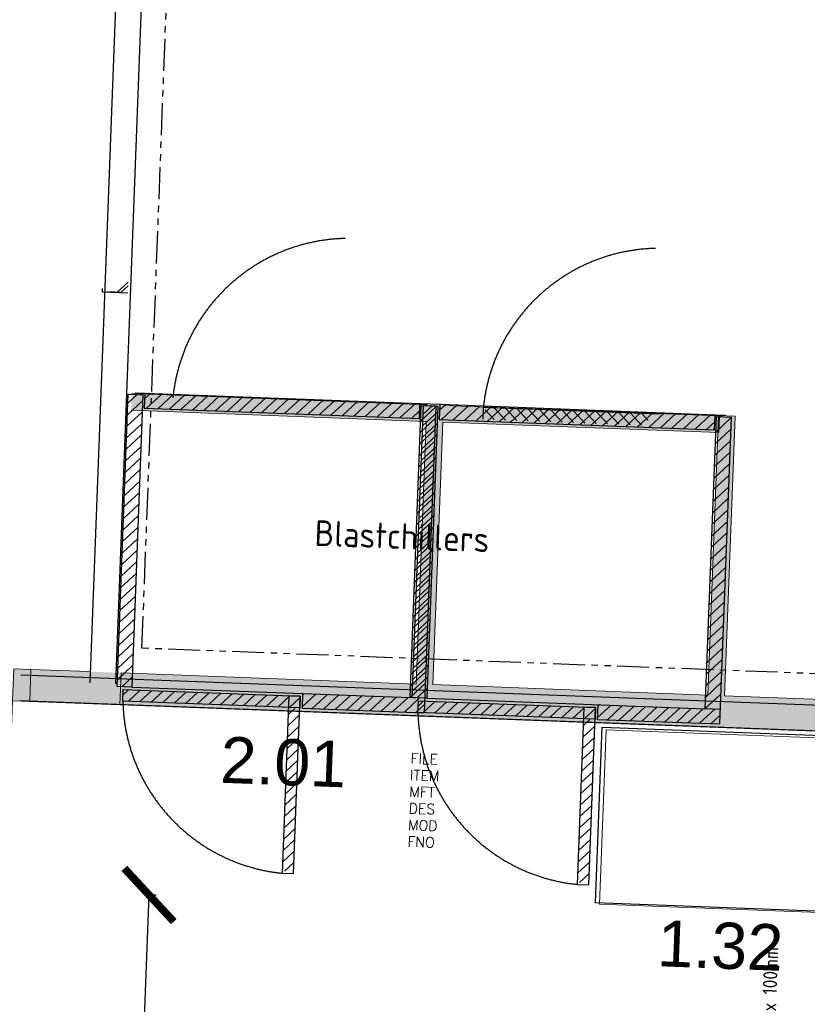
# Model space of a CAD drawing. Header units: millimetres. Extents: x 119024465 to 119292677, y 483022511 to 483148062.
# Tile 57 of 162: x 119078852 to 119081919, y 483067392 to 483071227. Entities that reach past the tile are written whole.
import ezdxf

# ---------------------------------------------------------------- set-up
doc = ezdxf.new("R2010")
doc.units = ezdxf.units.MM
doc.header["$LTSCALE"] = 100
for name, pattern in [('B0301', [1, 0.5, -0.25, 0, -0.25]), ('DASHED', [75, 50, -25]), ('PHANTOM', [2.5, 1.25, -0.25, 0.25, -0.25, 0.25, -0.25])]:
    doc.linetypes.add(name, pattern=pattern)
doc.layers.get('0').update_dxf_attribs({"linetype": 'CONTINUOUS'})
doc.layers.get('Defpoints').update_dxf_attribs({"linetype": 'CONTINUOUS'})
doc.layers.add('(22) Binnenwanden', color=1, linetype='CONTINUOUS', lineweight=0)
for name, color, linetype in [('12', 4, 'CONTINUOUS'), ('13', 12, 'DASHED'), ('200', 2, 'CONTINUOUS'), ('200-2D', 1, 'CONTINUOUS'), ('200-3D', 1, 'CONTINUOUS'), ('204', 1, 'CONTINUOUS'), ('204 tekst fdstp', 255, 'CONTINUOUS'), ('206', 1, 'DASHED'), ('650', 7, 'CONTINUOUS'), ('7', 3, 'CONTINUOUS'), ('AL$7A---_STRAMIEN', 1, 'B0301'), ('AL22----', 2, 'CONTINUOUS'), ('AL22----_ARC', 8, 'CONTINUOUS'), ('AL31----', 5, 'CONTINUOUS'), ('AL32----', 6, 'CONTINUOUS'), ('New_0', 7, 'CONTINUOUS'), ('New_22 Binnenwanden', 7, 'CONTINUOUS'), ('New_22 Binnenwanden Deuren', 7, 'CONTINUOUS'), ('New_22 Binnenwanden Doorsnede-arcering', 7, 'CONTINUOUS'), ('New_82 Losse inrichting.LOSSE INRICHTING', 7, 'CONTINUOUS')]:
    doc.layers.add(name, color=color, linetype=linetype)
doc.layers.get('AL$7A---_STRAMIEN').off()
doc.styles.add('BURO-012', font='iso.shx', dxfattribs={"height": 1.2})
doc.styles.add('GENERATED_STYLE_1', font='arial.ttf')
doc.styles.add('ROMANS', font='ROMANS.SHX')
doc.styles.get("Standard").update_dxf_attribs({"font": 'ISOCP.SHX'})
doc.dimstyles.new('GB-HOME', dxfattribs={"dimscale": 20, "dimtxt": 2.5, "dimasz": 2.5, "dimexe": 1, "dimexo": 1, "dimgap": 1, "dimtad": 1, "dimdec": 0, "dimzin": 0, "dimdsep": 46, "dimtxsty": 'Standard', "dimcen": 0.09, "dimadec": 0, "dimazin": 0, "dimtfac": 1, "dimtdec": 0, "dimtofl": 0, "dimtmove": 0, "dimatfit": 3, "dimfxl": 1, "dimtolj": 1, "dimtzin": 0, "dimarcsym": 0})
doc.dimstyles.new('PS 1-100', dxfattribs={"dimtxt": 350, "dimasz": 200, "dimexe": 1, "dimexo": 1, "dimgap": 100, "dimtad": 1, "dimdec": 0, "dimzin": 12, "dimdsep": 46, "dimtxsty": 'Standard', "dimblk": 'ARCHTICK', "dimcen": 0.09, "dimclrt": 2, "dimadec": 0, "dimazin": 0, "dimtfac": 1, "dimtdec": 0, "dimtofl": 0, "dimtmove": 0, "dimatfit": 3, "dimfxl": 1, "dimtolj": 1, "dimtzin": 0, "dimarcsym": 0})

# ---------------------------------------------------------------- blocks, each defined once
blk = doc.blocks.new('*D262')
at = {"color": 0, "linetype": 'ByBlock', "transparency": 16777216}
for p, q in [((15321.5, 8380.9), (15321.5, 8461.1)), ((15371.5, 8441.1), (15574.5, 8441.1)), ((15624.5, 8380.9), (15624.5, 8461.1))]:
    blk.add_line(p, q, dxfattribs=at)
for points in [[(15371.5, 8449.5), (15371.5, 8432.8), (15321.5, 8441.1)], [(15574.5, 8449.5), (15574.5, 8432.8), (15624.5, 8441.1)]]:
    blk.add_solid(points, dxfattribs=at)
at = {"layer": 'Defpoints', "color": 0, "linetype": 'ByBlock', "transparency": 16777216}
for p in [(15624.5, 8441.1), (15321.5, 8360.9), (15624.5, 8360.9)]:
    blk.add_point(p, dxfattribs=at)
at = {"color": 0, "linetype": 'ByBlock', "transparency": 16777216, "insert": (15473, 8486.1), "char_height": 50, "attachment_point": 5}
blk.add_mtext('\\A1;310', dxfattribs=at)
blk = doc.blocks.new('*D263')
at = {"color": 0, "linetype": 'ByBlock', "transparency": 16777216}
for p, q in [((15644.5, 8360.9), (15770.9, 8360.9)), ((15750.9, 8310.9), (15750.9, 7445.9)), ((15644.5, 7395.9), (15770.9, 7395.9))]:
    blk.add_line(p, q, dxfattribs=at)
for points in [[(15742.6, 8310.9), (15759.2, 8310.9), (15750.9, 8360.9)], [(15742.6, 7445.9), (15759.2, 7445.9), (15750.9, 7395.9)]]:
    blk.add_solid(points, dxfattribs=at)
at = {"layer": 'Defpoints', "color": 0, "linetype": 'ByBlock', "transparency": 16777216}
for p in [(15624.5, 8360.9), (15624.5, 7395.9), (15750.9, 7395.9)]:
    blk.add_point(p, dxfattribs=at)
at = {"color": 0, "linetype": 'ByBlock', "transparency": 16777216, "insert": (15705.9, 7878.4), "char_height": 50, "attachment_point": 5, "rotation": 90}
blk.add_mtext('\\A1;970', dxfattribs=at)
blk = doc.blocks.new('*D261')
at = {"color": 0, "linetype": 'ByBlock', "transparency": 16777216}
for p, q in [((15364, 8007.4), (15364, 8085.4)), ((15532, 8065.4), (15414, 8065.4)), ((15582, 8007.4), (15582, 8085.4))]:
    blk.add_line(p, q, dxfattribs=at)
for points in [[(15414, 8073.7), (15414, 8057), (15364, 8065.4)], [(15532, 8073.7), (15532, 8057), (15582, 8065.4)]]:
    blk.add_solid(points, dxfattribs=at)
at = {"layer": 'Defpoints', "color": 0, "linetype": 'ByBlock', "transparency": 16777216}
for p in [(15364, 8065.4), (15364, 7987.4), (15582, 7987.4)]:
    blk.add_point(p, dxfattribs=at)
at = {"color": 0, "linetype": 'ByBlock', "transparency": 16777216, "insert": (15473, 8110.4), "char_height": 50, "attachment_point": 5}
blk.add_mtext('\\A1;230', dxfattribs=at)
blk = doc.blocks.new('*D260')
at = {"color": 0, "linetype": 'ByBlock', "transparency": 16777216}
for p, q in [((15232.4, 7987.4), (15130, 7987.4)), ((15150, 7937.4), (15150, 7819.4)), ((15232.4, 7769.4), (15130, 7769.4))]:
    blk.add_line(p, q, dxfattribs=at)
for points in [[(15141.7, 7937.4), (15158.3, 7937.4), (15150, 7987.4)], [(15141.7, 7819.4), (15158.3, 7819.4), (15150, 7769.4)]]:
    blk.add_solid(points, dxfattribs=at)
at = {"layer": 'Defpoints', "color": 0, "linetype": 'ByBlock', "transparency": 16777216}
for p in [(15252.4, 7987.4), (15150, 7769.4), (15252.4, 7769.4)]:
    blk.add_point(p, dxfattribs=at)
at = {"color": 0, "linetype": 'ByBlock', "transparency": 16777216, "insert": (15105, 7878.4), "char_height": 50, "attachment_point": 5, "rotation": 90}
blk.add_mtext('\\A1;230', dxfattribs=at)
blk = doc.blocks.new('_ArchTick')
at = {"color": 0, "linetype": 'ByBlock', "const_width": 0.15}
blk.add_lwpolyline([(-0.5, -0.5), (0.5, 0.5)], dxfattribs=at)
blk = doc.blocks.new('*D333')
at = {"layer": '200-2D', "color": 0, "lineweight": -2, "transparency": 16777216}
for p, q in [((119079285.4, 483065968.7), (119079355.6, 483067817.4)), ((119079382.7, 483067816.4), (119079354.6, 483067817.4)), ((119079312.6, 483065967.7), (119079284.4, 483065968.8))]:
    blk.add_line(p, q, dxfattribs=at)
at = {"layer": 'Defpoints', "color": 0, "transparency": 16777216}
for p in [(119079355.6, 483067817.4), (119079383.7, 483067816.3), (119079313.6, 483065967.7)]:
    blk.add_point(p, dxfattribs=at)
at = {"layer": '200-2D', "color": 0, "lineweight": -2, "transparency": 16777216, "xscale": 200, "yscale": 200, "zscale": 200}
for p, rotation in [((119079355.6, 483067817.4), 87.82789999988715), ((119079285.4, 483065968.7), 267.8278999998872)]:
    blk.add_blockref('_ArchTick', p, dxfattribs=dict(at, rotation=rotation))
at = {"layer": '200-2D', "color": 2, "transparency": 16777216, "insert": (119079045.7, 483066903.5), "char_height": 350, "attachment_point": 5, "rotation": 87.8279}
blk.add_mtext('\\A1;1850', dxfattribs=at)
blk = doc.blocks.new('*X373')
at = {"color": 0}
for p, q in [((11107.1, 5404.6), (11157.5, 5455)), ((11107.1, 5449.5), (11112.6, 5455)), ((11145.4, 5398), (11202.4, 5455)), ((11190.3, 5398), (11247.3, 5455)), ((11235.2, 5398), (11292.2, 5455)), ((11280.1, 5398), (11337.1, 5455)), ((11325, 5398), (11382, 5455)), ((11369.9, 5398), (11426.9, 5455)), ((11414.8, 5398), (11471.8, 5455)), ((11459.7, 5398), (11516.7, 5455)), ((11504.6, 5398), (11561.6, 5455)), ((11549.5, 5398), (11582.1, 5430.6))]:
    blk.add_line(p, q, dxfattribs=at)
blk = doc.blocks.new('*X372')
at = {"color": 0}
for p, q in [((10407.4, 5423.3), (10427.9, 5443.8)), ((10427.8, 5398.8), (10472.8, 5443.8)), ((10472.7, 5398.8), (10517.7, 5443.8)), ((10517.6, 5398.8), (10562.6, 5443.8)), ((10562.5, 5398.8), (10607.5, 5443.8)), ((10607.4, 5398.8), (10652.4, 5443.8)), ((10652.3, 5398.8), (10697.3, 5443.8)), ((10697.2, 5398.8), (10742.2, 5443.8)), ((10742.1, 5398.8), (10787.1, 5443.8)), ((10787, 5398.8), (10832, 5443.8)), ((10831.9, 5398.8), (10876.9, 5443.8)), ((10876.8, 5398.8), (10921.8, 5443.8)), ((10921.7, 5398.8), (10966.7, 5443.8)), ((10966.6, 5398.8), (11011.6, 5443.8)), ((11011.5, 5398.8), (11056.5, 5443.8)), ((11056.4, 5398.8), (11097.4, 5439.8))]:
    blk.add_line(p, q, dxfattribs=at)
blk = doc.blocks.new('*X368')
at = {"color": 0}
for p, q in [((717.3, -34), (742.5, -8.8)), ((717.3, -78.2), (762.3, -33.2)), ((717.3, -122.4), (762.3, -77.4)), ((717.3, -166.6), (762.3, -121.6)), ((717.3, -210.7), (762.3, -165.7)), ((717.3, -254.9), (762.3, -209.9)), ((717.3, -299.1), (762.3, -254.1)), ((717.3, -343.3), (762.3, -298.3)), ((717.3, -387.5), (762.3, -342.5)), ((717.3, -431.7), (762.3, -386.7)), ((717.3, -475.9), (762.3, -430.9)), ((717.3, -520.1), (762.3, -475.1)), ((717.3, -564.3), (762.3, -519.3)), ((717.3, -608.5), (762.3, -563.5)), ((726.2, -643.8), (762.3, -607.7))]:
    blk.add_line(p, q, dxfattribs=at)
blk = doc.blocks.new('*X369')
at = {"color": 0}
for p, q in [((11525.1, 7439.1), (11582.1, 7496.1)), ((11525.1, 7394.2), (11582.1, 7451.2)), ((11525.1, 7349.3), (11582.1, 7406.3)), ((11525.1, 7304.4), (11582.1, 7361.4)), ((11525.1, 7259.5), (11582.1, 7316.5)), ((11525.1, 7214.6), (11582.1, 7271.6)), ((11525.1, 7169.7), (11582.1, 7226.7)), ((11525.1, 7124.8), (11582.1, 7181.8)), ((11525.1, 7079.9), (11582.1, 7136.9)), ((11525.1, 7035), (11582.1, 7092)), ((11525.1, 6990.1), (11582.1, 7047.1)), ((11525.1, 6945.2), (11582.1, 7002.2)), ((11525.1, 6900.3), (11582.1, 6957.3)), ((11525.1, 6855.4), (11582.1, 6912.4)), ((11525.1, 6810.5), (11582.1, 6867.5)), ((11525.1, 6765.6), (11582.1, 6822.6)), ((11525.1, 6720.7), (11582.1, 6777.7)), ((11525.1, 6675.8), (11582.1, 6732.8)), ((11525.1, 6630.9), (11582.1, 6687.9)), ((11525.1, 6586), (11582.1, 6643)), ((11525.1, 6541.1), (11582.1, 6598.1)), ((11525.1, 6496.1), (11582.1, 6553.1)), ((11525.1, 6451.2), (11582.1, 6508.2)), ((11525.1, 6406.3), (11582.1, 6463.3)), ((11525.1, 6361.4), (11582.1, 6418.4))]:
    blk.add_line(p, q, dxfattribs=at)
blk = doc.blocks.new('*X370')
at = {"color": 0}
for p, q in [((10383.1, 7464.5), (10418, 7499.4)), ((10383.1, 7419.6), (10440.1, 7476.6)), ((10383.1, 7374.7), (10440.1, 7431.7)), ((10383.1, 7329.8), (10440.1, 7386.8)), ((10383.1, 7284.9), (10440.1, 7341.9)), ((10383.1, 7240), (10440.1, 7297)), ((10383.1, 7195.1), (10440.1, 7252.1)), ((10383.1, 7150.2), (10440.1, 7207.2)), ((10383.1, 7105.3), (10440.1, 7162.3)), ((10383.1, 7060.4), (10440.1, 7117.4)), ((10383.1, 7015.5), (10440.1, 7072.5)), ((10383.1, 6970.6), (10440.1, 7027.6)), ((10383.1, 6925.7), (10440.1, 6982.7)), ((10383.1, 6880.8), (10440.1, 6937.8)), ((10383.1, 6835.9), (10440.1, 6892.9)), ((10383.1, 6791), (10440.1, 6848)), ((10383.1, 6746.1), (10440.1, 6803.1)), ((10383.1, 6701.2), (10440.1, 6758.2)), ((10383.1, 6656.3), (10440.1, 6713.3)), ((10383.1, 6611.4), (10440.1, 6668.4)), ((10383.1, 6566.5), (10440.1, 6623.5)), ((10383.1, 6521.6), (10440.1, 6578.6)), ((10383.1, 6476.7), (10440.1, 6533.7)), ((10383.1, 6431.8), (10440.1, 6488.8)), ((10383.1, 6386.9), (10440.1, 6443.9)), ((10401.5, 6360.4), (10440.1, 6399))]:
    blk.add_line(p, q, dxfattribs=at)
blk = doc.blocks.new('*X371')
at = {"color": 0}
for p, q in [((10447.2, 7483.7), (10469.9, 7506.4)), ((10455.9, 7447.5), (10514.8, 7506.4)), ((10500.8, 7447.5), (10559.7, 7506.4)), ((10545.7, 7447.5), (10604.6, 7506.4)), ((10590.6, 7447.5), (10649.5, 7506.4)), ((10635.5, 7447.5), (10694.4, 7506.4)), ((10680.4, 7447.5), (10739.3, 7506.4)), ((10725.3, 7447.5), (10784.2, 7506.4)), ((10770.2, 7447.5), (10829.1, 7506.4)), ((10815.1, 7447.5), (10874, 7506.4)), ((10860, 7447.5), (10918.9, 7506.4)), ((10904.9, 7447.5), (10963.8, 7506.4)), ((10949.8, 7447.5), (11008.7, 7506.4)), ((10994.7, 7447.5), (11053.6, 7506.4)), ((11039.6, 7447.5), (11098.5, 7506.4)), ((11084.5, 7447.5), (11143.4, 7506.4)), ((11129.4, 7447.5), (11188.3, 7506.4)), ((11174.3, 7447.5), (11233.2, 7506.4)), ((11219.2, 7447.5), (11278.1, 7506.4)), ((11264.2, 7447.5), (11323, 7506.4)), ((11309.1, 7447.5), (11367.9, 7506.4)), ((11354, 7447.5), (11412.8, 7506.4)), ((11398.9, 7447.5), (11457.7, 7506.4)), ((11443.8, 7447.5), (11502.6, 7506.4)), ((11488.7, 7447.5), (11519.5, 7478.4)), ((11540.5, 7499.4), (11547.5, 7506.4))]:
    blk.add_line(p, q, dxfattribs=at)
blk = doc.blocks.new('FR40060P')
at = {"layer": '200'}
for p, q in [((-2.6, 1195.5), (54.4, 1195.5)), ((-2.6, 56.5), (-2.6, 1195.5)), ((24.3, 1202.5), (63.7, 1202.5)), ((54.4, 1195.5), (54.4, 56.5)), ((61.5, 1200.7), (61.5, 1143.7)), ((63.7, 1202.5), (1135.3, 1202.5)), ((1133.9, 1143.7), (1133.9, 1200.7)), ((1135.3, 1202.5), (1173.3, 1202.5)), ((1139.4, 1195.5), (1196.4, 1195.5)), ((1139.4, 56.5), (1139.4, 1195.5)), ((1196.4, 1195.5), (1196.4, -0.5)), ((61.5, 1143.7), (1133.9, 1143.7)), ((54.4, 56.5), (-2.6, 56.5)), ((21.7, 0.4), (21.7, 45.4)), ((21.7, 45.4), (711.7, 45.4)), ((54.4, 56.5), (1139.4, 56.5)), ((711.7, 0.4), (711.7, 45.4)), ((711.7, 45.4), (711.7, 0.4)), ((721.4, -0.5), (721.4, 56.5)), ((1196.4, 56.5), (1139.4, 56.5)), ((711.7, 0.4), (21.7, 0.4)), ((721.4, -0.5), (1196.4, -0.5))]:
    blk.add_line(p, q, dxfattribs=at)
at = {"layer": '206'}
for p, q in [((711.7, 45.4), (666.7, 45.4)), ((666.7, 45.4), (666.7, -645.8)), ((711.7, -645.8), (711.7, 45.4)), ((666.7, -645.8), (711.7, -645.8))]:
    blk.add_line(p, q, dxfattribs=at)
blk.add_arc((709.8, 42.2), 689.3, 183.4804, 266.4194, dxfattribs=at)
at = {"layer": '204'}
for name, p in [('*X370', (-10385.7, -6303.9)), ('*X371', (-10385.7, -6303.9)), ('*X369', (-10385.7, -6303.9)), ('*X372', (-10385.7, -5398.5)), ('*X373', (-10385.7, -5398.5))]:
    blk.add_blockref(name, p, dxfattribs=at)
at = {"layer": '206'}
blk.add_blockref('*X368', (-50.4, 6), dxfattribs=at)
at = {"layer": '650', "style": 'ROMANS'}
for tag, p, flags in [('FILE', (0, -200), 3), ('ITEM', (0, -264.8), 4), ('MFT', (0, -329.5), 1), ('DES', (0, -394.3), 1), ('MOD', (0, -459), 1), ('FNO', (0, -523.8), 1)]:
    blk.add_attdef(tag, p, '', height=40, dxfattribs=dict(at, flags=flags))
blk = doc.blocks.new('D1 24[23]_1')
at = {"layer": 'New_22 Binnenwanden Doorsnede-arcering', "linetype": 'Continuous', "lineweight": 0, "true_color": 0x000000}
for points in [[(-27413.9, 41726), (-27413.9, 41601), (-27346.9, 41601), (-27346.9, 41726)], [(-26379.9, 41601), (-26379.9, 41726), (-26446.9, 41726), (-26446.9, 41601)]]:
    blk.add_hatch(color=18, dxfattribs=at).paths.add_polyline_path(points)
at = {"layer": 'New_22 Binnenwanden Deuren', "color": 1, "linetype": 'Continuous', "lineweight": 0}
for p, q in [((-27413.9, 41726), (-27346.9, 41726)), ((-27413.9, 41601), (-27413.9, 41726)), ((-27346.9, 41726), (-27346.9, 41601)), ((-26446.9, 41601), (-26446.9, 41726)), ((-26446.9, 41726), (-26379.9, 41726)), ((-26379.9, 41726), (-26379.9, 41601)), ((-27346.9, 41601), (-27413.9, 41601)), ((-26379.9, 41601), (-26446.9, 41601)), ((-26446.9, 41601), (-26446.9, 40701))]:
    blk.add_line(p, q, dxfattribs=at)
at = {"layer": 'New_22 Binnenwanden Deuren', "color": 2, "linetype": 'Continuous', "lineweight": 0}
for p, q in [((-27413.9, 41601), (-27413.9, 41726)), ((-27413.9, 41601), (-27413.9, 41726)), ((-26379.9, 41601), (-26379.9, 41726)), ((-26379.9, 41601), (-26379.9, 41726))]:
    blk.add_line(p, q, dxfattribs=at)
at = {"layer": 'New_22 Binnenwanden Deuren', "color": 9, "linetype": 'Continuous', "lineweight": 0}
blk.add_arc((-26446.9, 41601), 900, 180, 270, dxfattribs=at)
blk = doc.blocks.new('D1 24[24]_1')
at = {"layer": 'New_22 Binnenwanden Doorsnede-arcering', "linetype": 'Continuous', "lineweight": 0, "true_color": 0x000000}
for points in [[(-29397.3, 41726), (-29397.3, 41601), (-29330.3, 41601), (-29330.3, 41726)], [(-28363.3, 41601), (-28363.3, 41726), (-28430.3, 41726), (-28430.3, 41601)]]:
    blk.add_hatch(color=18, dxfattribs=at).paths.add_polyline_path(points)
at = {"layer": 'New_22 Binnenwanden Deuren', "color": 1, "linetype": 'Continuous', "lineweight": 0}
for p, q in [((-29397.3, 41726), (-29330.3, 41726)), ((-29397.3, 41601), (-29397.3, 41726)), ((-29330.3, 41726), (-29330.3, 41601)), ((-28430.3, 41601), (-28430.3, 41726)), ((-28430.3, 41726), (-28363.3, 41726)), ((-28363.3, 41726), (-28363.3, 41601)), ((-29330.3, 41601), (-29397.3, 41601)), ((-28363.3, 41601), (-28430.3, 41601)), ((-28430.3, 41601), (-28430.3, 40701))]:
    blk.add_line(p, q, dxfattribs=at)
at = {"layer": 'New_22 Binnenwanden Deuren', "color": 2, "linetype": 'Continuous', "lineweight": 0}
for p, q in [((-29397.3, 41601), (-29397.3, 41726)), ((-29397.3, 41601), (-29397.3, 41726)), ((-28363.3, 41601), (-28363.3, 41726)), ((-28363.3, 41601), (-28363.3, 41726))]:
    blk.add_line(p, q, dxfattribs=at)
at = {"layer": 'New_22 Binnenwanden Deuren', "color": 9, "linetype": 'Continuous', "lineweight": 0}
blk.add_arc((-28430.3, 41601), 900, 180, 270, dxfattribs=at)
blk = doc.blocks.new('Wall_64_1', base_point=(-29390.6, 41663.5))
at = {"layer": 'New_22 Binnenwanden Doorsnede-arcering', "linetype": 'Continuous', "lineweight": 0, "true_color": 0x000000}
for points in [[(-27413.9, 41726), (-28363.3, 41726), (-28363.3, 41601), (-27413.9, 41601)], [(-26379.9, 41726), (-26379.9, 41601), (-26153.1, 41601), (-26153.1, 41726)], [(-26153.1, 41726), (-26028.1, 41601), (-26028.1, 41726)], [(-26153.1, 41601), (-26028.1, 41601), (-26153.1, 41726)]]:
    blk.add_hatch(color=18, dxfattribs=at).paths.add_polyline_path(points)
at = {"layer": 'New_22 Binnenwanden', "color": 2, "linetype": 'Continuous', "lineweight": 0}
for p, q in [((-29397.3, 41601), (-29397.3, 41726)), ((-28363.3, 41601), (-28363.3, 41726)), ((-27413.9, 41601), (-27413.9, 41726)), ((-26379.9, 41601), (-26379.9, 41726))]:
    blk.add_line(p, q, dxfattribs=at)
at = {"layer": 'New_22 Binnenwanden', "color": 2, "linetype": 'Continuous', "lineweight": 0, "flags": 128}
for points in [[(-27413.9, 41726), (-28363.3, 41726)], [(-26153.1, 41726), (-26379.9, 41726)], [(-26028.1, 41601), (-26028.1, 41726)], [(-29453.1, 41601), (-29397.3, 41601)], [(-28363.3, 41601), (-27413.9, 41601)], [(-26379.9, 41601), (-26028.1, 41601)]]:
    blk.add_lwpolyline(points, dxfattribs=at)
at = {"layer": 'New_22 Binnenwanden Deuren', "color": 9, "linetype": 'Continuous', "lineweight": 0}
for name in ['D1 24[24]_1', 'D1 24[23]_1']:
    blk.add_blockref(name, (0, 0), dxfattribs=at)
blk = doc.blocks.new('Wall_74_1', base_point=(-6290.6, 41663.5))
at = {"layer": 'New_22 Binnenwanden Doorsnede-arcering', "linetype": 'Continuous', "lineweight": 0, "true_color": 0x000000}
blk.add_hatch(color=18, dxfattribs=at).paths.add_polyline_path([(-26028.1, 41726), (-26028.1, 41601), (-20269.5, 41601), (-20269.5, 41726)])
at = {"layer": 'New_22 Binnenwanden', "color": 2, "linetype": 'Continuous', "lineweight": 0, "flags": 128}
for points in [[(-24878.9, 41726), (-26028.1, 41726)], [(-26028.1, 41726), (-26028.1, 41601)], [(-23742.1, 41726), (-24813.9, 41726)], [(-20269.5, 41726), (-23677.1, 41726)], [(-26028.1, 41601), (-20269.5, 41601)]]:
    blk.add_lwpolyline(points, dxfattribs=at)
blk = doc.blocks.new('Wall_81_1', base_point=(-24846.4, 41663.5))
at = {"layer": 'New_22 Binnenwanden Doorsnede-arcering', "linetype": 'Continuous', "lineweight": 0, "true_color": 0x000000}
blk.add_hatch(color=18, dxfattribs=at).paths.add_polyline_path([(-24878.9, 41726), (-24813.9, 41726), (-24813.9, 42749.5), (-24878.9, 42749.5)])
at = {"layer": 'New_22 Binnenwanden', "color": 2, "linetype": 'Continuous', "lineweight": 0, "flags": 128}
for points in [[(-24878.9, 42749.5), (-24878.9, 41726)], [(-24813.9, 41726), (-24813.9, 42749.5)]]:
    blk.add_lwpolyline(points, dxfattribs=at)
blk = doc.blocks.new('Wall_82_1', base_point=(-23738, 42782))
at = {"layer": 'New_22 Binnenwanden Doorsnede-arcering', "linetype": 'Continuous', "lineweight": 0, "true_color": 0x000000}
blk.add_hatch(color=18, dxfattribs=at).paths.add_polyline_path([(-23738, 42814.5), (-26028.1, 42814.5), (-26028.1, 42749.5), (-23738, 42749.5)])
at = {"layer": 'New_22 Binnenwanden', "color": 2, "linetype": 'Continuous', "lineweight": 0, "flags": 128}
for points in [[(-24878.9, 42814.5), (-26028.1, 42814.5)], [(-23738, 42814.5), (-24813.9, 42814.5)], [(-23738, 42749.5), (-23738, 42814.5)], [(-26028.1, 42749.5), (-24878.9, 42749.5)], [(-24813.9, 42749.5), (-23738, 42749.5)]]:
    blk.add_lwpolyline(points, dxfattribs=at)
blk = doc.blocks.new('Wall_83_1', base_point=(-23709.6, 41663.5))
at = {"layer": 'New_22 Binnenwanden Doorsnede-arcering', "linetype": 'Continuous', "lineweight": 0, "true_color": 0x000000}
blk.add_hatch(color=18, dxfattribs=at).paths.add_polyline_path([(-23677.1, 41726), (-23677.1, 42816), (-23742.1, 42816), (-23742.1, 41726)])
at = {"layer": 'New_22 Binnenwanden', "color": 2, "linetype": 'Continuous', "lineweight": 0, "flags": 128}
for points in [[(-23677.1, 42816), (-23742.1, 42816)], [(-23742.1, 42816), (-23742.1, 41726)], [(-23677.1, 41726), (-23677.1, 42816)]]:
    blk.add_lwpolyline(points, dxfattribs=at)
blk = doc.blocks.new('Kubus 23[28]_1', base_point=(-24133, 40896))
at = {"layer": 'New_82 Losse inrichting.LOSSE INRICHTING', "color": 2, "linetype": 'Continuous', "lineweight": 0, "flags": 128}
blk.add_lwpolyline([(-20297.7, 41576.1), (-24133, 41576.1), (-24133, 40896), (-20297.7, 40896)], close=True, dxfattribs=at)
blk = doc.blocks.new('vloergootgroot')
for p, q in [((-403.3, 594.6), (-185.3, 594.6)), ((-185.3, 376.6), (-403.3, 376.6))]:
    blk.add_line(p, q)
at = {"linetype": 'Continuous'}
for p, q in [((-403.3, 376.6), (-185.3, 594.6)), ((-185.3, 376.6), (-403.3, 594.6))]:
    blk.add_line(p, q, dxfattribs=at)
for radius in [85, 35, 35]:
    blk.add_circle((-294.3, 485.6), radius)
at = {"layer": '12'}
blk.add_line((-403.3, 15.6), (-403.3, 955.6), dxfattribs=at)
at = {"layer": '13'}
blk.add_line((-445.8, 3.1), (-445.8, 968.1), dxfattribs=at)
at = {"layer": '200'}
for p, q in [((-445.8, 968.1), (-142.8, 968.1)), ((-445.8, 968.1), (-142.8, 968.1)), ((-142.8, 968.1), (-142.8, 3.1)), ((-142.8, 968.1), (-142.8, 3.1)), ((-413.3, 35.6), (-413.3, 935.6)), ((-413.3, 935.6), (-175.3, 935.6)), ((-403.3, 955.6), (-185.3, 955.6)), ((-185.3, 955.6), (-185.3, 15.6)), ((-175.3, 935.6), (-175.3, 35.6)), ((-142.8, 3.1), (-445.8, 3.1)), ((-142.8, 3.1), (-445.8, 3.1)), ((-175.3, 35.6), (-413.3, 35.6)), ((-185.3, 15.6), (-403.3, 15.6))]:
    blk.add_line(p, q, dxfattribs=at)
at = {"layer": '7'}
blk.add_line((-445.8, 3.1), (-445.8, 968.1), dxfattribs=at)
at = {"layer": '200', "linetype": 'Continuous'}
blk.add_text('7.001', height=60, dxfattribs=at).set_placement((-4.2, 593.3))
at = {"layer": '200'}
for s, p in [('Bouwkundige sleuf 970 x 310 x 100mm', (138.7, 335)), ('sparing rond/vierk 230mm', (138.7, 243.3)), ('afvoer %%c 70mm', (138.7, 151.6))]:
    blk.add_text(s, height=55, dxfattribs=at).set_placement(p)
at = {"layer": '200', "linetype": 'Continuous'}
for base, p1, p2, text, picture, middle in [((-142.8, 1048.4), (-445.8, 968.1), (-142.8, 968.1), '310', '*D262', (-294.3, 1093.4)), ((-403.3, 672.6), (-185.3, 594.6), (-403.3, 594.6), '230', '*D261', (-294.3, 717.6))]:
    dim = blk.add_linear_dim(base=base, p1=p1, p2=p2, text=text, dimstyle='GB-HOME', dxfattribs=at)
    dim.commit()
    dim.dimension.update_dxf_attribs({"geometry": picture, "text_midpoint": middle, "insert": (-15767.4, -7392.8)})
for base, p1, p2, text, picture, middle in [((-16.5, 3.1), (-142.8, 968.1), (-142.8, 3.1), '970', '*D263', (-61.5, 485.6)), ((-617.4, 376.6), (-515, 594.6), (-515, 376.6), '230', '*D260', (-662.4, 485.6))]:
    dim = blk.add_linear_dim(base=base, p1=p1, p2=p2, angle=90, text=text, dimstyle='GB-HOME', dxfattribs=at)
    dim.commit()
    dim.dimension.update_dxf_attribs({"geometry": picture, "text_midpoint": middle, "insert": (-15767.4, -7392.8)})

msp = doc.modelspace()

# ---------------------------------------------------------------- linework, layer by layer
at = {"layer": '(22) Binnenwanden', "lineweight": 30}
for p, q in [((119079125.7, 483068644.2), (119079368.7, 483075050.9)), ((119079225.7, 483068640.4), (119079468.7, 483075047.1)), ((119084932.7, 483068443.3), (119078856.1, 483068673.8)), ((119084928.9, 483068343.4), (119078852.3, 483068573.9))]:
    msp.add_line(p, q, dxfattribs=at)
at = {"layer": '200'}
for p, q in [((119080380.4, 483068585.9), (119080423.6, 483069724.1)), ((119080423.6, 483069724.1), (119080480.6, 483069721.9)), ((119080480.6, 483069721.9), (119080437.4, 483068583.7)), ((119080450.7, 483069730), (119080490.1, 483069728.6)), ((119080487.8, 483069726.8), (119080485.7, 483069669.9)), ((119080490.1, 483069728.6), (119081561, 483069687.9)), ((119081521.6, 483068542.6), (119081564.8, 483069680.8)), ((119081557.3, 483069629.2), (119081559.4, 483069686.2)), ((119081561, 483069687.9), (119081598.9, 483069686.5)), ((119081564.8, 483069680.8), (119081621.7, 483069678.6)), ((119081621.7, 483069678.6), (119081576.4, 483068483.5)), ((119080485.7, 483069669.9), (119081557.3, 483069629.2)), ((119080437.4, 483068583.7), (119080380.4, 483068585.9)), ((119080402.6, 483068528.8), (119080404.3, 483068573.8)), ((119080404.3, 483068573.8), (119081093.8, 483068547.7)), ((119080437.4, 483068583.7), (119081521.6, 483068542.6)), ((119081092.1, 483068502.7), (119080402.6, 483068528.8)), ((119081092.1, 483068502.7), (119081093.8, 483068547.7)), ((119081093.8, 483068547.7), (119081092.1, 483068502.7)), ((119081101.7, 483068501.5), (119081103.9, 483068558.5)), ((119081578.6, 483068540.5), (119081521.6, 483068542.6)), ((119081101.7, 483068501.5), (119081576.4, 483068483.5))]:
    msp.add_line(p, q, dxfattribs=at)
at = {"layer": '200-3D'}
msp.add_lwpolyline([(119081119.8, 483068470.6), (119084952.3, 483068325.2), (119084926.4, 483067642.1), (119081093.9, 483067787.4)], close=True, dxfattribs=at)
at = {"layer": '206'}
for p, q in [((119080657.2, 483069715.9), (119080655.5, 483069670.9)), ((119081347.8, 483069689.7), (119080657.2, 483069715.9)), ((119081048.8, 483068549.4), (119081022.6, 483067858.7)), ((119081093.8, 483068547.7), (119081048.8, 483068549.4)), ((119081067.6, 483067857), (119081093.8, 483068547.7)), ((119081022.6, 483067858.7), (119081067.6, 483067857))]:
    msp.add_line(p, q, dxfattribs=at)
for centre, start, end in [((119080134.3, 483069685.3), 91.3083, 174.2473), ((119081343, 483069646.8), 91.3083, 174.2473), ((119081091.7, 483068544.6), 181.3083, 264.2473)]:
    msp.add_arc(centre, 689.3, start, end, dxfattribs=at)
at = {"layer": 'AL22----'}
for p, q in [((119079173.2, 483070179.9), (119079172.7, 483070166.9)), ((119079172.7, 483070166.9), (119079272.7, 483070163.2))]:
    msp.add_line(p, q, dxfattribs=at)
at = {"layer": 'AL22----_ARC', "linetype": 'Continuous'}
for p, q in [((119079231, 483070164.8), (119079274.2, 483070204.9)), ((119079246, 483070164.2), (119079273.6, 483070189.9))]:
    msp.add_line(p, q, dxfattribs=at)
at = {"layer": 'AL31----', "linetype": 'PHANTOM'}
msp.add_lwpolyline([(119079556.9, 483074815.2), (119087028.4, 483074531.8), (119086799.4, 483068495.3), (119079328, 483068778.7)], close=True, dxfattribs=at)
at = {"layer": 'AL32----'}
msp.add_line((119079250.7, 483070164), (119079194.7, 483070166.1), dxfattribs=at)

# ---------------------------------------------------------------- block references
at = {"layer": '200-3D', "rotation": 87.827899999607}
msp.add_blockref('vloergootgroot', (119082091, 483066278), dxfattribs=at)
at = {"layer": '204', "rotation": 357.8278999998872}
for name, p in [('*X370', (119069763.7, 483062623.6)), ('*X371', (119069763.7, 483062623.6)), ('*X369', (119069763.7, 483062623.6)), ('*X372', (119069798.1, 483063528.4)), ('*X373', (119069798.1, 483063528.4))]:
    msp.add_blockref(name, p, dxfattribs=at)
at = {"layer": '206'}
for p, rotation in [((119081335.7, 483070407.8), 267.827899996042), ((119080330.7, 483068537.3), 357.8278999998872)]:
    msp.add_blockref('*X368', p, dxfattribs=dict(at, rotation=rotation))
at = {"layer": 'AL$7A---_STRAMIEN', "rotation": 357.8278999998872}
msp.add_blockref('FR40060P', (119079231.6, 483068572.9), dxfattribs=at)
at = {"layer": 'New_22 Binnenwanden', "color": 2, "lineweight": 0, "rotation": 357.8278999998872}
for name, p in [('Wall_82_1', (119081575.6, 483069651.2)), ('Wall_83_1', (119081561.5, 483068532.4)), ('Wall_81_1', (119080425.5, 483068575.5)), ('Wall_64_1', (119075884.6, 483068747.7)), ('Wall_74_1', (119098968, 483067872.2))]:
    msp.add_blockref(name, p, dxfattribs=at)
at = {"layer": 'New_82 Losse inrichting.LOSSE INRICHTING', "color": 2, "linetype": 'Continuous', "lineweight": 0, "rotation": 357.8278999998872}
msp.add_blockref('Kubus 23[28]_1', (119081109.4, 483067781.5), dxfattribs=at)

# ---------------------------------------------------------------- texts
at = {"layer": '204 tekst fdstp', "insert": (119080002.5, 483069277.7), "char_height": 100, "attachment_point": 1, "rotation": 357.8279, "style": 'BURO-012'}
msp.add_mtext_dynamic_manual_height_columns('Blastchillers', width=3134.149, gutter_width=6, heights=[0], dxfattribs=at)
at = {"layer": '650', "style": 'ROMANS'}
for tag, p, s, flags in [('FILE', (119080373.3, 483068329.5), 'FR40060P', 3), ('ITEM', (119080370.8, 483068264.7), '', 4), ('MFT', (119080368.4, 483068200), 'HOBART FOSTER', 1), ('DES', (119080365.9, 483068135.3), 'MODULAR BLAST CHILLER', 1), ('MOD', (119080363.5, 483068070.6), 'BC70', 1), ('FNO', (119080361, 483068005.9), "JUNE '94", 1)]:
    msp.add_attdef(tag, p, s, height=40, rotation=357.8279, dxfattribs=dict(at, flags=flags))
at = {"layer": 'New_0', "color": 5, "linetype": 'Continuous', "lineweight": 0, "char_height": 180, "attachment_point": 8, "rotation": 357.8279, "style": 'GENERATED_STYLE_1'}
for s, insert in [('\\A1;2.01', (119079875.1, 483068243.1)), ('\\A1;1.32', (119081576.8, 483067528.5))]:
    msp.add_mtext(s, dxfattribs=dict(at, insert=insert))

# ---------------------------------------------------------------- dimensions: what is measured, and where the dimension line sits
at = {"layer": '200-2D'}
dim = msp.add_linear_dim(base=(119079355.6, 483067817.4), p1=(119079313.6, 483065967.7), p2=(119079383.7, 483067816.3), angle=87.8279, dimstyle='PS 1-100', dxfattribs=at)
dim.commit()
dim.dimension.update_dxf_attribs({"geometry": '*D333', "text_midpoint": (119079045.7, 483066903.5)})

doc.saveas('drawing.dxf')
